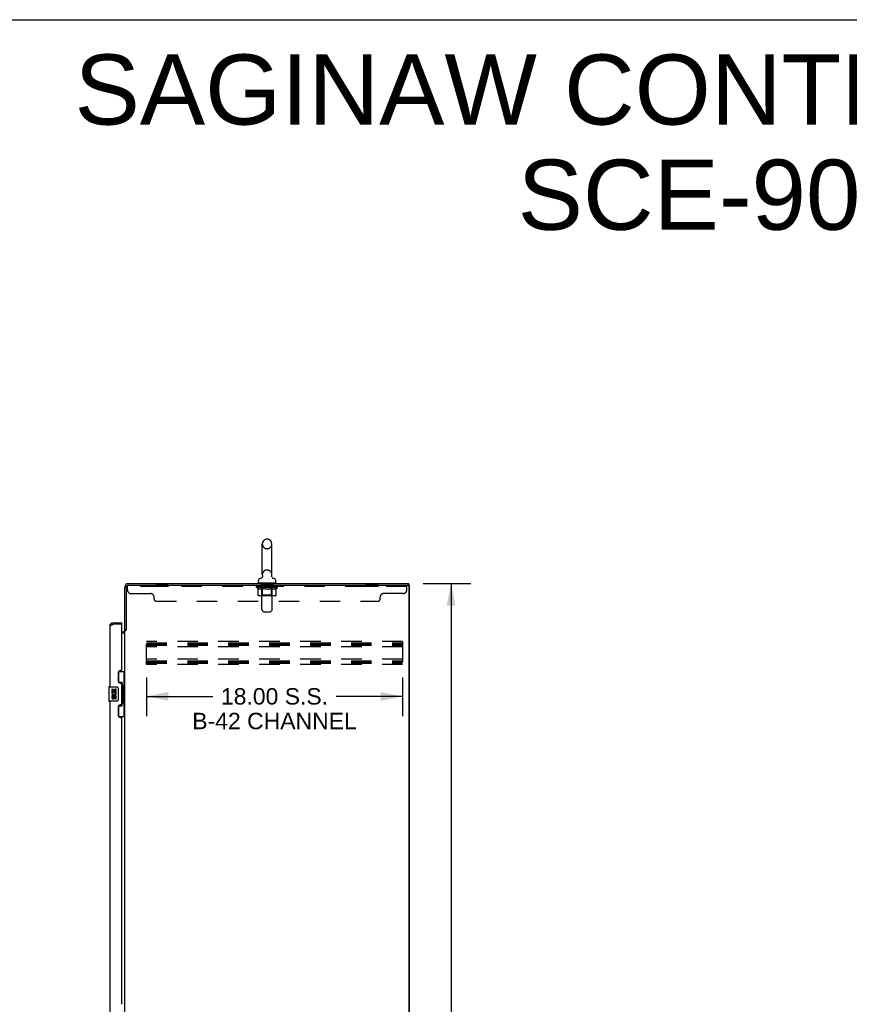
# Model space of a CAD drawing. Header units: inches. Extents: x 0 to 262, y 0 to 169.
# Tile 12 of 13: x 131 to 189, y 100 to 169. Entities that reach past the tile are written whole.
import ezdxf

# ---------------------------------------------------------------- set-up
doc = ezdxf.new("R2010")
doc.units = ezdxf.units.IN
doc.header["$LTSCALE"] = 14.384615
doc.header["$MEASUREMENT"] = 0
doc.linetypes.add('HIDDEN', pattern=[0.2, 0.1, -0.1])
doc.layers.get('0').update_dxf_attribs({"linetype": 'CONTINUOUS'})
for name, color, linetype in [('02___PRT_ALL_AXES', 7, 'CONTINUOUS'), ('DEFAULT_2', 8, 'HIDDEN'), ('DIMENSIONS', 7, 'CONTINUOUS')]:
    doc.layers.add(name, color=color, linetype=linetype)
doc.styles.get("Standard").update_dxf_attribs({"font": 'arial.ttf'})
doc.dimstyles.new('DIMSTYLE_1', dxfattribs={"dimtxt": 1.153846, "dimasz": 1.538462, "dimexe": 0.09, "dimexo": 0.07, "dimgap": 0.0375, "dimtad": 0, "dimtih": 1, "dimtoh": 1, "dimzin": 4, "dimdsep": 46, "dimtxsty": 'Standard', "dimblk": '_FILLED', "dimblk1": '_FILLED', "dimblk2": '_FILLED', "dimcen": 0.09, "dimazin": 1, "dimtfac": 1, "dimtdec": 3, "dimtofl": 0, "dimtmove": 0, "dimatfit": 3, "dimldrblk": '_FILLED', "dimfxl": 1, "dimtolj": 1, "dimtzin": 4, "dimarcsym": 0})

# ---------------------------------------------------------------- blocks, each defined once
blk = doc.blocks.new('_FILLED')
at = {"color": 0, "linetype": 'ByBlock'}
blk.add_solid([(0, 0), (-1, 0.2), (-1, -0.2)], dxfattribs=at)
blk = doc.blocks.new('*D2')
at = {"layer": 'DIMENSIONS', "color": 2, "linetype": 'Continuous'}
for p, q in [((159.111, 129.637), (162.455, 129.637)), ((161.071, 129.637), (161.071, 85.791)), ((161.071, 39.637), (161.071, 83.483)), ((159.111, 39.637), (162.455, 39.637))]:
    blk.add_line(p, q, dxfattribs=at)
at = {"layer": 'DIMENSIONS', "color": 2, "linetype": 'Continuous', "xscale": 1.5384615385, "yscale": 1.5384615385, "zscale": 1.5384615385}
for p, rotation in [((161.071, 129.637), 90), ((161.071, 39.637), 270)]:
    blk.add_blockref('_FILLED', p, dxfattribs=dict(at, rotation=rotation))
at = {"layer": 'DIMENSIONS', "color": 2, "linetype": 'Continuous', "insert": (161.071, 85.214), "char_height": 1.1538, "width": 4.03203, "attachment_point": 2, "line_spacing_factor": 0.9}
blk.add_mtext('90.00', dxfattribs=at)
blk = doc.blocks.new('*D3')
at = {"layer": 'DIMENSIONS', "color": 2, "linetype": 'Continuous'}
for p, q in [((139.67, 123.053), (139.67, 120.335)), ((157.67, 123.053), (157.67, 120.335)), ((139.67, 121.72), (144.335, 121.72)), ((157.67, 121.72), (153.004, 121.72))]:
    blk.add_line(p, q, dxfattribs=at)
at = {"layer": 'DIMENSIONS', "color": 2, "linetype": 'Continuous', "xscale": 1.5384615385, "yscale": 1.5384615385, "zscale": 1.5384615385, "rotation": 180}
blk.add_blockref('_FILLED', (139.67, 121.72), dxfattribs=at)
at = {"layer": 'DIMENSIONS', "color": 2, "linetype": 'Continuous', "xscale": 1.5384615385, "yscale": 1.5384615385, "zscale": 1.5384615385}
blk.add_blockref('_FILLED', (157.67, 121.72), dxfattribs=at)
at = {"layer": 'DIMENSIONS', "color": 2, "linetype": 'Continuous', "insert": (148.67, 122.297), "char_height": 1.15385, "width": 11.53846, "attachment_point": 2, "line_spacing_factor": 0.9}
blk.add_mtext('18.00 S.S.\\PB-42 CHANNEL', dxfattribs=at)

msp = doc.modelspace()

# ---------------------------------------------------------------- linework, layer by layer
at = {"color": 7, "linetype": 'Continuous'}
for p, q in [((0, 169.231), (261.538, 169.231)), ((148.187, 132.749), (148.111, 132.749)), ((147.815, 130.259), (147.815, 132.419)), ((148.483, 130.259), (148.483, 132.419)), ((147.758, 130.036), (147.753, 130.033)), ((148.474, 130.166), (148.474, 130.172)), ((148.474, 130.155), (148.474, 130.161)), ((148.475, 130.143), (148.475, 130.149)), ((148.477, 130.132), (148.476, 130.137)), ((148.48, 130.12), (148.479, 130.126)), ((148.482, 130.115), (148.48, 130.12)), ((148.484, 130.109), (148.482, 130.115)), ((148.486, 130.104), (148.484, 130.109)), ((147.539, 129.687), (147.539, 129.843)), ((147.554, 129.667), (147.554, 129.637)), ((148.744, 129.667), (147.554, 129.667)), ((148.744, 129.667), (148.744, 129.637)), ((148.759, 129.687), (148.759, 129.843)), ((158.149, 129.533), (158.034, 129.533)), ((158.097, 129.533), (158.097, 129.637)), ((158.149, 39.741), (158.149, 129.533)), ((137.337, 126.887), (137.337, 126.783)), ((137.945, 126.783), (137.925, 126.783)), ((137.945, 126.783), (137.945, 126.887)), ((138.253, 126.397), (138.149, 126.397)), ((137.708, 123.462), (138.149, 123.462)), ((137.745, 122.682), (137.745, 123.462)), ((138.11, 122.437), (138.11, 123.462)), ((137.031, 122.372), (137.031, 121.402)), ((137.046, 122.387), (137.586, 122.387)), ((137.745, 122.727), (137.972, 122.727)), ((137.972, 121.047), (137.972, 122.727)), ((138.009, 122.488), (138.009, 122.467)), ((138.009, 122.437), (138.009, 121.337)), ((138.131, 122.437), (138.009, 122.437)), ((138.131, 121.337), (138.131, 122.437)), ((137.686, 122.287), (137.686, 121.487)), ((137.586, 121.387), (137.046, 121.387)), ((137.745, 120.312), (137.745, 121.092)), ((137.745, 121.047), (137.972, 121.047)), ((138.131, 121.337), (138.009, 121.337)), ((138.009, 121.307), (138.009, 121.286)), ((138.11, 120.312), (138.11, 121.337)), ((137.708, 120.312), (138.149, 120.312))]:
    msp.add_line(p, q, dxfattribs=at)
at = {"color": 3, "linetype": 'Continuous'}
for p, q in [((138.149, 126.384), (138.149, 129.391)), ((138.253, 129.39), (138.253, 126.385)), ((138.395, 129.637), (158.097, 129.637)), ((138.396, 129.533), (158.034, 129.533)), ((158.097, 129.471), (158.097, 39.804)), ((137.091, 126.641), (137.091, 122.387)), ((137.305, 126.771), (137.337, 126.783)), ((137.337, 126.887), (137.945, 126.887)), ((137.925, 126.783), (137.337, 126.783)), ((137.945, 123.597), (137.945, 126.763)), ((137.945, 126.241), (138.006, 126.241)), ((137.945, 126.189), (138.124, 126.189)), ((138.149, 46.93), (138.149, 126.345)), ((138.149, 126.345), (138.223, 126.345)), ((137.695, 123.405), (137.695, 122.785)), ((137.885, 123.535), (137.825, 123.535)), ((137.825, 122.655), (137.885, 122.655)), ((137.945, 121.18), (137.945, 122.595)), ((137.091, 121.387), (137.091, 98.887)), ((137.695, 120.99), (137.695, 120.37)), ((137.885, 121.12), (137.825, 121.12)), ((137.825, 120.24), (137.885, 120.24)), ((137.945, 100.097), (137.945, 120.18))]:
    msp.add_line(p, q, dxfattribs=at)
at = {"color": 7, "linetype": 'Continuous'}
for points in [[(147.821, 130.195), (147.822, 130.19), (147.823, 130.184), (147.823, 130.178), (147.824, 130.172), (147.824, 130.166), (147.824, 130.161), (147.823, 130.155), (147.823, 130.149), (147.822, 130.143), (147.821, 130.137), (147.82, 130.132), (147.819, 130.126), (147.817, 130.12), (147.816, 130.115), (147.814, 130.109), (147.812, 130.104), (147.809, 130.099), (147.807, 130.093), (147.804, 130.088), (147.801, 130.083), (147.798, 130.078), (147.795, 130.073), (147.791, 130.069), (147.787, 130.064), (147.784, 130.06), (147.78, 130.055), (147.776, 130.051), (147.771, 130.047), (147.767, 130.044), (147.762, 130.04), (147.758, 130.036)], [(148.474, 130.178), (148.475, 130.184), (148.476, 130.19), (148.477, 130.195)], [(148.479, 130.126), (148.477, 130.132), (148.476, 130.137), (148.475, 130.143), (148.475, 130.149), (148.474, 130.155), (148.474, 130.161), (148.474, 130.166), (148.474, 130.172), (148.474, 130.178), (148.475, 130.184), (148.476, 130.19), (148.477, 130.195)], [(137.936, 122.626), (137.938, 122.63), (137.943, 122.638), (137.948, 122.646), (137.952, 122.653), (137.956, 122.66), (137.96, 122.667), (137.963, 122.673), (137.965, 122.678), (137.967, 122.683), (137.969, 122.688), (137.97, 122.692), (137.971, 122.696), (137.972, 122.7), (137.972, 122.703)], [(137.679, 122.323), (137.681, 122.318), (137.683, 122.312), (137.684, 122.306), (137.685, 122.3), (137.685, 122.293), (137.686, 122.287)], [(137.686, 121.487), (137.685, 121.481), (137.685, 121.475), (137.684, 121.468), (137.683, 121.462), (137.681, 121.457), (137.679, 121.451)], [(137.972, 121.071), (137.972, 121.074), (137.971, 121.078), (137.97, 121.082), (137.969, 121.086), (137.967, 121.091), (137.965, 121.096), (137.963, 121.102), (137.96, 121.108), (137.956, 121.114), (137.952, 121.121), (137.948, 121.128), (137.943, 121.136), (137.938, 121.145), (137.936, 121.148)]]:
    msp.add_lwpolyline(points, dxfattribs=at)
at = {"color": 3, "linetype": 'Continuous'}
for points in [[(137.091, 126.641), (137.091, 126.646), (137.093, 126.652), (137.095, 126.658), (137.099, 126.664), (137.104, 126.67), (137.11, 126.676), (137.116, 126.682), (137.124, 126.688), (137.132, 126.694), (137.142, 126.7), (137.152, 126.706), (137.163, 126.712), (137.175, 126.718), (137.187, 126.724), (137.2, 126.73), (137.214, 126.736), (137.228, 126.741), (137.243, 126.747)], [(137.243, 126.747), (137.258, 126.753), (137.273, 126.759), (137.289, 126.765), (137.305, 126.771)], [(138.124, 126.189), (138.123, 126.191), (138.123, 126.193), (138.123, 126.194), (138.124, 126.196), (138.124, 126.197), (138.125, 126.199), (138.126, 126.2), (138.127, 126.202), (138.128, 126.203), (138.13, 126.204), (138.132, 126.206), (138.133, 126.207), (138.135, 126.208)], [(138.135, 126.208), (138.139, 126.211), (138.141, 126.212), (138.142, 126.213)], [(138.142, 126.213), (138.144, 126.215), (138.145, 126.216), (138.147, 126.217), (138.148, 126.219), (138.148, 126.22), (138.149, 126.222), (138.149, 126.223)], [(138.223, 126.345), (138.225, 126.346), (138.227, 126.348), (138.229, 126.349), (138.23, 126.351), (138.232, 126.352), (138.233, 126.354), (138.234, 126.355), (138.235, 126.357), (138.236, 126.358), (138.237, 126.359), (138.238, 126.361), (138.239, 126.362), (138.239, 126.363)], [(138.239, 126.363), (138.241, 126.367), (138.242, 126.369), (138.243, 126.371), (138.244, 126.372), (138.245, 126.374), (138.246, 126.376), (138.247, 126.377), (138.249, 126.379), (138.25, 126.381), (138.251, 126.383), (138.253, 126.385)]]:
    msp.add_lwpolyline(points, dxfattribs=at)
at = {"color": 7, "linetype": 'Continuous'}
for centre, radius, start, end in [((148.149, 132.419), 0.334, 102.42838, 180), ((148.111, 132.592), 0.157, 90, 102.42838), ((148.187, 132.592), 0.157, 77.57162, 90), ((148.149, 132.419), 0.334, 0, 77.57162), ((147.696, 129.843), 0.157, 101.64783, 180), ((147.612, 130.248), 0.257, 281.64783, 311.97165), ((148.149, 130.259), 0.334, 180, 191.06973), ((148.149, 130.259), 0.334, 348.93027, 360), ((148.685, 130.248), 0.257, 228.02808, 258.35217), ((148.602, 129.843), 0.157, 0, 78.35217), ((147.559, 129.687), 0.02, 180, 263.07693), ((148.739, 129.687), 0.02, 276.92307, 360), ((137.337, 126.641), 0.142, 90, 131.36699), ((137.255, 126.497), 0.26, 87.37299, 90), ((137.046, 122.372), 0.015, 90, 180), ((137.586, 122.287), 0.1, 21.20502, 90), ((137.046, 121.402), 0.015, 180, 270), ((137.586, 121.487), 0.1, 270, 338.79459)]:
    msp.add_arc(centre, radius, start, end, dxfattribs=at)
at = {"color": 3, "linetype": 'Continuous'}
for centre, radius, start, end in [((138.395, 129.391), 0.246, 90, 180), ((138.396, 129.39), 0.143, 90, 180), ((158.034, 129.471), 0.0625, 0, 90), ((137.337, 126.641), 0.246, 90, 180), ((137.925, 126.763), 0.02, 0, 90), ((138.006, 126.384), 0.142, 270, 360), ((137.825, 123.405), 0.13, 90, 180), ((137.885, 123.595), 0.06, 270, 2.38698), ((137.825, 122.785), 0.13, 180, 270), ((137.885, 122.595), 0.06, 0, 90), ((137.825, 120.99), 0.13, 90, 180), ((137.885, 121.18), 0.06, 270, 360), ((137.825, 120.37), 0.13, 180, 270), ((137.885, 120.18), 0.06, 0, 90)]:
    msp.add_arc(centre, radius, start, end, dxfattribs=at)
at = {"color": 7, "linetype": 'Continuous'}
for centre, start_param, end_param in [((137.905, 122.478), -1.51401, -0.699287), ((137.905, 122.478), -2.442306, -1.627583), ((137.905, 121.297), -1.51401, -0.699287), ((137.905, 121.297), -2.442306, -1.627583)]:
    msp.add_ellipse(centre, major_axis=(0, 0.18), ratio=0.579493, start_param=start_param, end_param=end_param, dxfattribs=at)
at = {"layer": '02___PRT_ALL_AXES', "color": 8, "linetype": 'HIDDEN'}
for p, q in [((140.336, 129.533), (140.336, 129.429)), ((141.211, 129.533), (140.336, 129.533)), ((141.211, 129.429), (140.336, 129.429)), ((141.211, 129.533), (141.211, 129.429)), ((147.711, 129.429), (147.711, 129.533)), ((148.586, 129.533), (147.711, 129.533)), ((148.586, 129.429), (147.711, 129.429)), ((148.586, 129.429), (148.586, 129.533)), ((155.086, 129.533), (155.086, 129.429)), ((155.961, 129.533), (155.086, 129.533)), ((155.961, 129.429), (155.086, 129.429)), ((155.961, 129.533), (155.961, 129.429))]:
    msp.add_line(p, q, dxfattribs=at)
at = {"layer": '02___PRT_ALL_AXES', "color": 7, "linetype": 'Continuous'}
for p, q in [((137.234, 122.233), (137.234, 122.003)), ((137.297, 122.233), (137.234, 122.233)), ((137.234, 122.003), (137.495, 122.003)), ((137.234, 121.772), (137.234, 121.636)), ((137.297, 121.772), (137.234, 121.772)), ((137.304, 121.967), (137.247, 121.992)), ((137.297, 122.065), (137.297, 122.233)), ((137.359, 122.065), (137.297, 122.065)), ((137.297, 121.636), (137.297, 121.772)), ((137.359, 122.201), (137.359, 122.065)), ((137.42, 122.201), (137.359, 122.201)), ((137.359, 121.678), (137.359, 121.636)), ((137.42, 122.065), (137.42, 122.201)), ((137.485, 122.065), (137.42, 122.065)), ((137.42, 121.615), (137.42, 121.684)), ((137.495, 122.003), (137.468, 121.983)), ((137.485, 122.233), (137.485, 122.065)), ((137.548, 122.233), (137.485, 122.233)), ((137.485, 121.678), (137.485, 121.541)), ((137.53, 122.003), (137.548, 122.003)), ((137.548, 122.003), (137.548, 122.233)), ((137.548, 121.541), (137.548, 121.678)), ((137.485, 121.541), (137.548, 121.541))]:
    msp.add_line(p, q, dxfattribs=at)
for centre, radius, start, end in [((137.391, 121.929), 0.157, 156.59665, 341.87913), ((137.391, 121.929), 0.0943, 156.59665, 35.11217), ((137.454, 121.678), 0.0943, 0, 180), ((137.454, 121.673), 0.0362, 83.42855, 161.76278), ((137.454, 121.678), 0.0314, 0, 81.22946), ((137.391, 121.929), 0.157, 25.73705, 27.8532), ((137.394, 121.929), 0.154, 341.41988, 26.19629), ((137.328, 121.636), 0.0943, 180, 248.67039), ((137.328, 121.636), 0.0943, 248.69989, 347.43379), ((137.328, 121.636), 0.0314, 180, 0.04847)]:
    msp.add_arc(centre, radius, start, end, dxfattribs=at)
at = {"layer": 'DEFAULT_2', "color": 8, "linetype": 'HIDDEN'}
for p, q in [((148.187, 132.089), (148.111, 132.089)), ((148.187, 130.589), (148.111, 130.589)), ((138.336, 129.188), (138.336, 129.533)), ((138.396, 129.533), (138.336, 129.533)), ((157.961, 129.429), (138.336, 129.429)), ((147.405, 129.374), (147.405, 129.421)), ((147.405, 129.421), (147.762, 129.421)), ((147.513, 129.299), (147.405, 129.374)), ((148.892, 129.374), (147.405, 129.374)), ((147.406, 129.421), (147.406, 129.427)), ((147.547, 129.425), (147.406, 129.427)), ((147.417, 129.421), (147.417, 129.429)), ((147.427, 129.417), (147.427, 129.421)), ((147.427, 129.417), (148.87, 129.417)), ((147.438, 129.417), (147.438, 129.421)), ((147.439, 129.417), (147.439, 129.421)), ((147.45, 129.421), (147.45, 129.429)), ((147.47, 129.417), (147.47, 129.421)), ((147.472, 129.417), (147.472, 129.421)), ((147.505, 129.421), (147.505, 129.429)), ((147.513, 128.819), (147.513, 129.299)), ((147.513, 129.299), (147.533, 129.286)), ((147.522, 129.417), (147.522, 129.421)), ((147.525, 129.417), (147.525, 129.421)), ((147.553, 129.274), (147.533, 129.286)), ((147.547, 129.421), (147.547, 129.425)), ((147.579, 129.421), (147.579, 129.429)), ((147.581, 129.417), (147.581, 129.421)), ((147.581, 129.417), (147.581, 129.421)), ((147.584, 129.417), (147.584, 129.421)), ((147.594, 129.417), (147.594, 129.421)), ((147.594, 129.417), (147.594, 129.421)), ((147.598, 129.417), (147.598, 129.421)), ((147.601, 129.417), (147.601, 129.422)), ((147.605, 129.417), (147.605, 129.421)), ((147.624, 129.417), (147.624, 129.421)), ((147.643, 129.417), (147.643, 129.421)), ((147.645, 129.417), (147.645, 129.424)), ((147.671, 129.421), (147.671, 129.429)), ((147.671, 129.417), (147.671, 129.421)), ((147.682, 129.417), (147.682, 129.421)), ((147.687, 129.417), (147.687, 129.421)), ((147.695, 129.417), (147.695, 129.421)), ((147.711, 129.417), (147.711, 129.426)), ((147.732, 129.417), (147.732, 129.421)), ((147.734, 129.417), (147.734, 129.421)), ((147.762, 129.417), (147.762, 129.421)), ((147.774, 129.667), (147.774, 129.637)), ((147.84, 129.421), (147.775, 129.421)), ((147.777, 129.421), (147.777, 129.429)), ((147.783, 128.822), (147.783, 129.371)), ((147.784, 127.822), (147.784, 129.637)), ((147.785, 129.417), (147.785, 129.421)), ((147.791, 129.417), (147.791, 129.421)), ((147.811, 129.286), (147.791, 129.274)), ((147.797, 129.417), (147.797, 129.427)), ((147.805, 129.417), (147.805, 129.421)), ((147.831, 129.299), (147.811, 129.286)), ((147.816, 129.417), (147.816, 129.421)), ((147.831, 128.819), (147.831, 129.299)), ((147.831, 129.299), (147.871, 129.286)), ((147.84, 129.417), (147.84, 129.421)), ((147.928, 129.421), (147.865, 129.421)), ((147.91, 129.274), (147.871, 129.286)), ((147.889, 129.417), (147.889, 129.421)), ((147.894, 129.421), (147.894, 129.429)), ((147.899, 129.417), (147.899, 129.421)), ((147.902, 129.417), (147.902, 129.428)), ((147.905, 129.417), (147.905, 129.421)), ((147.914, 129.417), (147.914, 129.421)), ((147.928, 129.417), (147.928, 129.421)), ((148.022, 129.421), (147.965, 129.421)), ((147.981, 129.417), (147.981, 129.421)), ((148.014, 129.421), (148.149, 129.429)), ((148.02, 129.421), (148.02, 129.429)), ((148.02, 129.421), (148.02, 129.429)), ((148.02, 129.429), (148.02, 129.429)), ((148.02, 129.417), (148.02, 129.421)), ((148.022, 129.417), (148.022, 129.421)), ((148.025, 129.417), (148.025, 129.422)), ((148.027, 129.417), (148.027, 129.421)), ((148.121, 129.421), (148.07, 129.421)), ((148.078, 129.417), (148.078, 129.421)), ((148.121, 129.417), (148.121, 129.421)), ((148.146, 129.421), (148.145, 129.421)), ((148.145, 129.417), (148.145, 129.421)), ((148.146, 129.417), (148.146, 129.421)), ((148.149, 129.421), (148.149, 129.429)), ((148.149, 129.429), (148.283, 129.421)), ((148.152, 129.417), (148.152, 129.421)), ((148.152, 129.417), (148.152, 129.421)), ((148.152, 129.421), (148.152, 129.421)), ((148.177, 129.417), (148.177, 129.421)), ((148.177, 129.421), (148.228, 129.421)), ((148.22, 129.417), (148.22, 129.421)), ((148.271, 129.417), (148.271, 129.421)), ((148.272, 129.417), (148.272, 129.422)), ((148.275, 129.417), (148.275, 129.421)), ((148.275, 129.421), (148.333, 129.421)), ((148.277, 129.421), (148.277, 129.429)), ((148.277, 129.429), (148.278, 129.429)), ((148.277, 129.417), (148.277, 129.421)), ((148.278, 129.421), (148.278, 129.429)), ((148.317, 129.417), (148.317, 129.421)), ((148.37, 129.417), (148.37, 129.421)), ((148.37, 129.421), (148.432, 129.421)), ((148.383, 129.417), (148.383, 129.421)), ((148.427, 129.286), (148.387, 129.274)), ((148.392, 129.417), (148.392, 129.421)), ((148.396, 129.417), (148.396, 129.428)), ((148.399, 129.417), (148.399, 129.421)), ((148.403, 129.421), (148.403, 129.429)), ((148.408, 129.417), (148.408, 129.421)), ((148.467, 129.299), (148.426, 129.286)), ((148.457, 129.417), (148.457, 129.421)), ((148.457, 129.421), (148.523, 129.421)), ((148.467, 128.819), (148.467, 129.299)), ((148.467, 129.299), (148.487, 129.286)), ((148.481, 129.417), (148.481, 129.421)), ((148.506, 129.274), (148.486, 129.286)), ((148.492, 129.417), (148.492, 129.421)), ((148.5, 129.417), (148.5, 129.427)), ((148.507, 129.417), (148.507, 129.421)), ((148.512, 129.417), (148.512, 129.421)), ((148.514, 127.822), (148.514, 129.637)), ((148.515, 128.822), (148.515, 129.371)), ((148.52, 129.421), (148.52, 129.429)), ((148.524, 129.667), (148.524, 129.637)), ((148.536, 129.417), (148.536, 129.421)), ((148.536, 129.421), (148.765, 129.421)), ((148.563, 129.417), (148.563, 129.421)), ((148.566, 129.417), (148.566, 129.421)), ((148.586, 129.417), (148.586, 129.426)), ((148.602, 129.417), (148.602, 129.421)), ((148.61, 129.417), (148.61, 129.421)), ((148.615, 129.417), (148.615, 129.421)), ((148.627, 129.421), (148.627, 129.429)), ((148.627, 129.417), (148.627, 129.421)), ((148.653, 129.417), (148.653, 129.424)), ((148.655, 129.417), (148.655, 129.421)), ((148.673, 129.417), (148.673, 129.421)), ((148.692, 129.417), (148.692, 129.421)), ((148.696, 129.417), (148.696, 129.422)), ((148.699, 129.417), (148.699, 129.421)), ((148.703, 129.417), (148.703, 129.421)), ((148.704, 129.417), (148.704, 129.421)), ((148.713, 129.417), (148.713, 129.421)), ((148.716, 129.417), (148.716, 129.421)), ((148.717, 129.417), (148.717, 129.421)), ((148.718, 129.421), (148.718, 129.429)), ((148.765, 129.286), (148.745, 129.274)), ((148.784, 129.299), (148.764, 129.286)), ((148.772, 129.417), (148.772, 129.421)), ((148.775, 129.417), (148.775, 129.421)), ((148.784, 129.299), (148.892, 129.374)), ((148.784, 128.819), (148.784, 129.299)), ((148.793, 129.421), (148.793, 129.429)), ((148.826, 129.417), (148.826, 129.421)), ((148.828, 129.417), (148.828, 129.421)), ((148.847, 129.421), (148.847, 129.429)), ((148.859, 129.417), (148.859, 129.421)), ((148.86, 129.417), (148.86, 129.421)), ((148.87, 129.417), (148.87, 129.421)), ((148.881, 129.421), (148.881, 129.429)), ((148.892, 129.374), (148.892, 129.429)), ((157.961, 129.188), (157.961, 129.533)), ((138.586, 128.938), (139.961, 128.938)), ((140.211, 128.533), (140.211, 128.688)), ((147.572, 129.264), (147.553, 129.274)), ((148.734, 128.776), (147.563, 128.776)), ((147.591, 129.256), (147.572, 129.264)), ((147.61, 129.249), (147.591, 129.256)), ((147.629, 129.244), (147.61, 129.249)), ((147.715, 129.244), (147.629, 129.244)), ((147.715, 129.244), (147.734, 129.249)), ((147.753, 129.256), (147.734, 129.249)), ((147.783, 128.822), (147.736, 128.776)), ((147.772, 129.264), (147.753, 129.256)), ((147.791, 129.274), (147.772, 129.264)), ((148.515, 128.822), (147.783, 128.822)), ((147.949, 129.264), (147.91, 129.274)), ((147.987, 129.256), (147.948, 129.264)), ((148.025, 129.249), (147.987, 129.256)), ((148.063, 129.244), (148.025, 129.249)), ((148.234, 129.244), (148.063, 129.244)), ((148.234, 129.244), (148.273, 129.249)), ((148.311, 129.256), (148.272, 129.249)), ((148.349, 129.264), (148.31, 129.256)), ((148.388, 129.274), (148.348, 129.264)), ((148.442, 128.776), (148.445, 128.776)), ((148.45, 128.779), (148.453, 128.781)), ((148.453, 128.781), (148.456, 128.784)), ((148.526, 129.264), (148.506, 129.274)), ((148.515, 128.822), (148.561, 128.776)), ((148.545, 129.256), (148.525, 129.264)), ((148.564, 129.249), (148.544, 129.256)), ((148.583, 129.244), (148.564, 129.249)), ((148.668, 129.244), (148.583, 129.244)), ((148.668, 129.244), (148.687, 129.249)), ((148.707, 129.256), (148.687, 129.249)), ((148.726, 129.264), (148.706, 129.256)), ((148.745, 129.274), (148.725, 129.264)), ((156.086, 128.533), (156.086, 128.688)), ((157.711, 128.938), (156.336, 128.938)), ((140.336, 128.408), (155.961, 128.408)), ((147.884, 127.679), (147.813, 127.751)), ((147.955, 127.65), (148.342, 127.65)), ((148.413, 127.679), (148.484, 127.751)), ((139.67, 123.95), (139.67, 125.575)), ((157.67, 125.575), (139.67, 125.575)), ((139.67, 125.471), (157.67, 125.471)), ((139.67, 125.381), (157.67, 125.381)), ((139.67, 125.304), (157.67, 125.304)), ((157.67, 125.2), (139.67, 125.2)), ((157.67, 125.575), (157.67, 123.95)), ((157.67, 124.325), (139.67, 124.325)), ((139.67, 124.221), (157.67, 124.221)), ((139.67, 124.131), (157.67, 124.131)), ((139.67, 124.054), (157.67, 124.054)), ((157.67, 123.95), (139.67, 123.95))]:
    msp.add_line(p, q, dxfattribs=at)
for points in [[(147.563, 128.776), (147.557, 128.776), (147.551, 128.777), (147.545, 128.779), (147.54, 128.781), (147.534, 128.784), (147.529, 128.787), (147.525, 128.791), (147.521, 128.796), (147.518, 128.801), (147.515, 128.807), (147.514, 128.813), (147.513, 128.819)], [(147.856, 128.776), (147.853, 128.776), (147.85, 128.777), (147.847, 128.779), (147.844, 128.781), (147.841, 128.784), (147.839, 128.787), (147.837, 128.791), (147.835, 128.796), (147.833, 128.801), (147.832, 128.807), (147.831, 128.813), (147.831, 128.819)], [(148.445, 128.776), (148.448, 128.777), (148.45, 128.779)], [(148.456, 128.784), (148.459, 128.787), (148.461, 128.791), (148.463, 128.796), (148.464, 128.801)], [(148.459, 128.787), (148.461, 128.791), (148.463, 128.796)], [(148.464, 128.801), (148.466, 128.807), (148.466, 128.813), (148.467, 128.819)], [(148.466, 128.807), (148.466, 128.813), (148.467, 128.819)], [(148.734, 128.776), (148.74, 128.776), (148.746, 128.777), (148.752, 128.779), (148.758, 128.781), (148.763, 128.784), (148.768, 128.787), (148.773, 128.791), (148.777, 128.796), (148.78, 128.801), (148.782, 128.807), (148.784, 128.813), (148.784, 128.819)]]:
    msp.add_lwpolyline(points, dxfattribs=at)
for centre, radius, start, end in [((148.149, 132.419), 0.334, 180, 257.57162), ((148.111, 132.246), 0.157, 257.57162, 270), ((148.187, 132.246), 0.157, 270, 282.42838), ((148.149, 132.419), 0.334, 282.42838, 360), ((148.149, 130.259), 0.334, 102.42838, 180), ((148.111, 130.432), 0.157, 90, 102.42838), ((148.187, 130.432), 0.157, 77.57162, 90), ((148.149, 130.259), 0.334, 0, 77.57162), ((147.559, 129.687), 0.02, 263.07693, 270), ((147.736, 129.371), 0.0466, 0, 89.99999), ((147.754, 129.637), 0.03, 0, 90), ((148.544, 129.637), 0.03, 90, 180), ((148.561, 129.371), 0.0466, 90.00001, 180), ((148.739, 129.687), 0.02, 270, 276.92307), ((138.586, 129.188), 0.25, 180, 270), ((139.961, 128.688), 0.25, 0, 90), ((156.336, 128.688), 0.25, 90, 180), ((157.711, 129.188), 0.25, 270, 360), ((140.336, 128.533), 0.125, 180, 270), ((155.961, 128.533), 0.125, 270, 360), ((147.884, 127.822), 0.1, 180, 225), ((147.955, 127.75), 0.1, 225, 270), ((148.342, 127.75), 0.1, 270, 315), ((148.414, 127.822), 0.1, 315, 360)]:
    msp.add_arc(centre, radius, start, end, dxfattribs=at)
for centre, major_axis, ratio, start_param, end_param in [((148.149, 129.429), (0.743, 0.008), 0.059247, 9.249624, 9.431866), ((148.149, 129.429), (0.744, 0), 0.060167, -3.084065, -2.96706), ((147.354, 129.415), (0.232, 0.002), 0.059247, 0.251393, 1.295349), ((148.149, 129.429), (0.743, 0.015), 0.056515, 2.79136, 2.965893), ((147.434, 129.415), (0.232, -0.002), 0.059247, 0.601702, 1.645657), ((148.149, 129.429), (0.743, -0.008), 0.059247, -2.966439, -2.791906), ((147.354, 129.407), (0.232, 0.005), 0.056515, 1.199244, 1.294804), ((147.434, 129.407), (0.232, 0), 0.060167, 1.549477, 1.645036), ((147.438, 129.41), (0.192, 0.002), 0.059247, 1.051627, 1.625044), ((147.382, 129.407), (0.232, 0.002), 0.059247, 1.16236, 1.374323), ((147.415, 129.41), (0.192, 0.004), 0.056515, 0.876548, 1.449966), ((147.482, 129.41), (0.192, 0), 0.060167, 1.226781, 1.800198), ((147.349, 129.415), (0.232, 0.005), 0.056515, 0.076315, 1.120271), ((148.149, 129.429), (0.743, 0.022), 0.052059, 2.616423, 2.790956), ((147.507, 129.415), (0.232, -0.005), 0.056515, 0.77678, 1.820736), ((148.149, 129.429), (0.743, -0.015), 0.056515, -2.79136, -2.616827), ((147.349, 129.407), (0.232, 0.007), 0.052059, 1.024308, 1.119867), ((147.507, 129.407), (0.232, -0.002), 0.059247, 1.724631, 1.82019), ((147.414, 129.41), (0.192, 0.006), 0.052059, 0.701611, 1.275029), ((147.547, 129.41), (0.192, -0.002), 0.059247, 1.401935, 1.975352), ((148.149, 129.429), (0.743, 0.029), 0.046022, 2.441677, 2.61621), ((147.6, 129.415), (0.232, -0.007), 0.052059, 0.951717, 1.995673), ((147.369, 129.415), (0.232, 0.007), 0.052059, -0.098622, 0.945334), ((148.149, 129.429), (0.743, -0.022), 0.052059, -2.616423, -2.441891), ((147.369, 129.407), (0.232, 0.009), 0.046022, 0.849561, 0.945121), ((147.6, 129.407), (0.232, -0.005), 0.056515, 1.899709, 1.995269), ((147.435, 129.41), (0.192, 0.007), 0.046022, 0.526865, 1.100283), ((147.631, 129.41), (0.192, -0.004), 0.056515, 1.577013, 2.150431), ((147.382, 129.415), (0.232, 0), 0.060167, 0.426548, 0.780915), ((148.149, 129.429), (0.743, 0.034), 0.038593, 2.267147, 2.44168), ((147.71, 129.415), (0.232, -0.009), 0.046022, 1.126463, 2.170419), ((147.413, 129.415), (0.232, 0.009), 0.046022, -0.273368, 0.770588), ((148.149, 129.429), (0.743, -0.029), 0.046022, -2.441677, -2.267144), ((147.413, 129.407), (0.232, 0.011), 0.038593, 0.675031, 0.77059), ((147.71, 129.407), (0.232, -0.007), 0.052059, 2.074646, 2.170205), ((147.479, 129.41), (0.192, 0.009), 0.038593, 0.352335, 0.925752), ((147.73, 129.41), (0.192, -0.006), 0.052059, 1.75195, 2.325367), ((148.149, 129.429), (0.743, 0.039), 0.030002, 2.09283, 2.267363), ((147.833, 129.415), (0.232, -0.011), 0.038593, 1.300994, 2.344949), ((147.479, 129.415), (0.232, 0.011), 0.038593, -0.447899, 0.596057), ((148.149, 129.429), (0.743, -0.034), 0.038593, -2.267147, -2.092614), ((147.479, 129.407), (0.232, 0.012), 0.030002, 0.500714, 0.596274), ((147.833, 129.407), (0.232, -0.009), 0.046022, 2.249392, 2.344952), ((147.542, 129.41), (0.192, 0.01), 0.030002, 0.178018, 0.751436), ((147.841, 129.41), (0.192, -0.007), 0.046022, 1.926696, 2.500114), ((147.566, 129.415), (0.232, 0.012), 0.030002, -0.622215, 0.421741), ((148.149, 129.429), (0.743, 0.042), 0.020513, 1.918702, 2.093235), ((147.965, 129.415), (0.232, -0.012), 0.030002, 1.47531, 2.519266), ((148.149, 129.429), (0.743, -0.039), 0.030002, -2.09283, -1.918297), ((147.566, 129.407), (0.232, 0.013), 0.020513, 0.326586, 0.422146), ((147.965, 129.407), (0.232, -0.011), 0.038593, 2.423923, 2.519482), ((147.624, 129.41), (0.192, 0.011), 0.020513, 0.00389, 0.577307), ((147.962, 129.41), (0.192, -0.009), 0.038593, 2.101227, 2.674644), ((147.67, 129.415), (0.232, 0.013), 0.020513, -0.796343, 0.247613), ((148.149, 129.429), (0.743, 0.044), 0.010411, 1.744712, 1.919245), ((148.103, 129.415), (0.232, -0.013), 0.020513, 1.649438, 2.693394), ((148.149, 129.429), (0.743, -0.042), 0.020513, -1.918702, -1.744169), ((147.67, 129.407), (0.232, 0.014), 0.010411, 0.152596, 0.248156), ((148.103, 129.407), (0.232, -0.012), 0.030002, 2.598239, 2.693799), ((147.722, 129.41), (0.192, 0.011), 0.010411, 6.113086, 6.686503), ((148.089, 129.41), (0.192, -0.01), 0.030002, 2.275543, 2.848961), ((147.788, 129.415), (0.232, 0.014), 0.010411, -0.970333, -0.000837), ((148.243, 129.415), (0.232, -0.014), 0.010411, 1.823428, 2.867384), ((148.149, 129.429), (0.743, -0.044), 0.010411, -1.744712, -1.570179), ((148.243, 129.407), (0.232, -0.013), 0.020513, 2.772368, 2.867927), ((148.218, 129.41), (0.192, -0.011), 0.020513, 2.449671, 3.023089), ((148.055, 129.415), (0.232, 0.014), 0.010411, 0.274209, 1.318165), ((147.954, 129.41), (0.192, 0.011), 0.010411, -0.000452, 0.517932), ((147.918, 129.407), (0.232, 0.014), 0.010411, 0.099676, 0.195236), ((148.149, 129.429), (0.743, 0.044), 0.010411, -1.571413, -1.39688), ((148.379, 129.407), (0.232, -0.014), 0.010411, 2.946357, 3.041917), ((148.344, 129.41), (0.192, -0.011), 0.010411, 2.623661, 3.142044), ((148.194, 129.415), (0.232, 0.013), 0.020513, 0.448199, 1.492154), ((148.08, 129.41), (0.192, 0.011), 0.020513, 0.118504, 0.691921), ((148.055, 129.407), (0.232, 0.013), 0.020513, 0.273666, 0.369225), ((148.509, 129.415), (0.232, -0.014), 0.010411, -3.140756, -2.17126), ((148.149, 129.429), (0.743, 0.042), 0.020513, -1.397424, -1.222891), ((148.149, 129.429), (0.743, -0.044), 0.010411, 1.222347, 1.39688), ((148.332, 129.415), (0.232, 0.012), 0.030002, 0.622327, 1.666283), ((148.209, 129.41), (0.192, 0.01), 0.030002, 0.292632, 0.86605), ((148.575, 129.41), (0.192, -0.011), 0.010411, 2.738275, 3.311692), ((148.628, 129.415), (0.232, -0.013), 0.020513, 2.89398, 3.937936), ((148.194, 129.407), (0.232, 0.012), 0.030002, 0.447794, 0.543354), ((148.628, 129.407), (0.232, -0.014), 0.010411, 2.893437, 2.988996), ((148.149, 129.429), (0.743, 0.039), 0.030002, -1.223295, -1.048762), ((148.149, 129.429), (0.743, -0.042), 0.020513, 1.048358, 1.222891), ((148.465, 129.415), (0.232, 0.011), 0.038593, 0.796643, 1.840599), ((148.335, 129.41), (0.192, 0.009), 0.038593, 0.466948, 1.040366), ((148.673, 129.41), (0.192, -0.011), 0.020513, 2.564285, 3.137703), ((148.732, 129.415), (0.232, -0.012), 0.030002, 2.719852, 3.763807), ((148.588, 129.415), (0.232, 0.009), 0.046022, 0.971174, 2.01513), ((148.332, 129.407), (0.232, 0.011), 0.038593, 0.62211, 0.71767), ((148.732, 129.407), (0.232, -0.013), 0.020513, 2.719447, 2.815007), ((148.149, 129.429), (0.743, 0.034), 0.038593, -1.048979, -0.874446), ((148.149, 129.429), (0.743, -0.039), 0.030002, 0.874229, 1.048762), ((148.456, 129.41), (0.192, 0.007), 0.046022, 0.641479, 1.214897), ((148.697, 129.415), (0.232, 0.007), 0.052059, 1.14592, 2.189876), ((148.755, 129.41), (0.192, -0.01), 0.030002, 2.390157, 2.963574), ((148.818, 129.415), (0.232, -0.011), 0.038593, 2.545535, 3.589491), ((148.568, 129.41), (0.192, 0.006), 0.052059, 0.816225, 1.389643), ((148.465, 129.407), (0.232, 0.009), 0.046022, 0.796641, 0.892201), ((148.818, 129.407), (0.232, -0.012), 0.030002, 2.545319, 2.640878), ((148.79, 129.415), (0.232, 0.005), 0.056515, 1.320857, 2.364813), ((148.149, 129.429), (0.743, 0.029), 0.046022, -0.874448, -0.699915), ((148.149, 129.429), (0.743, -0.034), 0.038593, 0.699913, 0.874446), ((148.884, 129.415), (0.232, -0.009), 0.046022, 2.371005, 3.41496), ((148.819, 129.41), (0.192, -0.009), 0.038593, 2.21584, 2.789258), ((148.667, 129.41), (0.192, 0.004), 0.056515, 0.991162, 1.564579), ((148.864, 129.415), (0.232, 0.002), 0.059247, 1.495935, 2.539891), ((148.928, 129.415), (0.232, -0.007), 0.052059, 2.196258, 3.240214), ((148.862, 129.41), (0.192, -0.007), 0.046022, 2.04131, 2.614727), ((148.588, 129.407), (0.232, 0.007), 0.052059, 0.971387, 1.066947), ((148.915, 129.415), (0.232, 0), 0.060167, 1.671089, 2.715045), ((148.884, 129.407), (0.232, -0.011), 0.038593, 2.371002, 2.466562), ((148.948, 129.415), (0.232, -0.005), 0.056515, 2.021322, 3.065278), ((148.149, 129.429), (0.743, 0.022), 0.052059, -0.699702, -0.525169), ((148.149, 129.429), (0.743, -0.029), 0.046022, 0.525382, 0.699915), ((148.75, 129.41), (0.192, 0.002), 0.059247, 1.16624, 1.739658), ((148.944, 129.415), (0.232, -0.002), 0.059247, 1.846243, 2.890199), ((148.884, 129.41), (0.192, -0.006), 0.052059, 1.866564, 2.439981), ((148.815, 129.41), (0.192, 0), 0.060167, 1.341394, 1.914812), ((148.883, 129.41), (0.192, -0.004), 0.056515, 1.691627, 2.265045), ((148.86, 129.41), (0.192, -0.002), 0.059247, 1.516549, 2.089966), ((148.697, 129.407), (0.232, 0.005), 0.056515, 1.146324, 1.241883), ((148.928, 129.407), (0.232, -0.009), 0.046022, 2.196472, 2.292031), ((148.149, 129.429), (0.743, 0.015), 0.056515, -0.524765, -0.350233), ((148.149, 129.429), (0.743, -0.022), 0.052059, 0.350636, 0.525169), ((148.79, 129.407), (0.232, 0.002), 0.059247, 1.321402, 1.416962), ((148.948, 129.407), (0.232, -0.007), 0.052059, 2.021726, 2.117285), ((148.149, 129.429), (0.743, 0.008), 0.059247, -0.349687, -0.175154), ((148.149, 129.429), (0.743, -0.015), 0.056515, 0.1757, 0.350233), ((148.864, 129.407), (0.232, 0), 0.060167, 1.496556, 1.592116), ((148.944, 129.407), (0.232, -0.005), 0.056515, 1.846789, 1.942348), ((148.915, 129.407), (0.232, -0.002), 0.059247, 1.67171, 1.76727), ((148.149, 129.429), (0.744, 0), 0.060167, -0.174533, 0), ((148.149, 129.429), (0.743, -0.008), 0.059247, 0.000621, 0.175154)]:
    msp.add_ellipse(centre, major_axis=major_axis, ratio=ratio, start_param=start_param, end_param=end_param, dxfattribs=at)

# ---------------------------------------------------------------- texts
at = {"layer": 'DIMENSIONS', "color": 2, "linetype": 'Continuous', "insert": (196.902, 166.789), "char_height": 4.92308, "width": 124.33972, "attachment_point": 2, "line_spacing_factor": 0.9}
msp.add_mtext('SAGINAW CONTROL & ENGINEERING\\PSCE-904820SSFSD', dxfattribs=at)

# ---------------------------------------------------------------- dimensions: what is measured, and where the dimension line sits
at = {"layer": 'DIMENSIONS', "color": 2, "linetype": 'Continuous'}
dim = msp.add_linear_dim(base=(161.071, 129.637), p1=(159.041, 39.637), p2=(159.041, 129.637), angle=90, dimstyle='DIMSTYLE_1', dxfattribs=at)
dim.commit()
dim.dimension.update_dxf_attribs({"geometry": '*D2', "text_midpoint": (161.066, 84.631), "dimtype": 160})
dim = msp.add_linear_dim(base=(157.67, 121.72), p1=(139.67, 120.265), p2=(157.67, 120.265), text='<> S.S.\\PB-42 CHANNEL', dimstyle='DIMSTYLE_1', dxfattribs=at)
dim.commit()
dim.dimension.update_dxf_attribs({"geometry": '*D3', "text_midpoint": (148.67, 120.855), "dimtype": 160})

doc.saveas('drawing.dxf')
